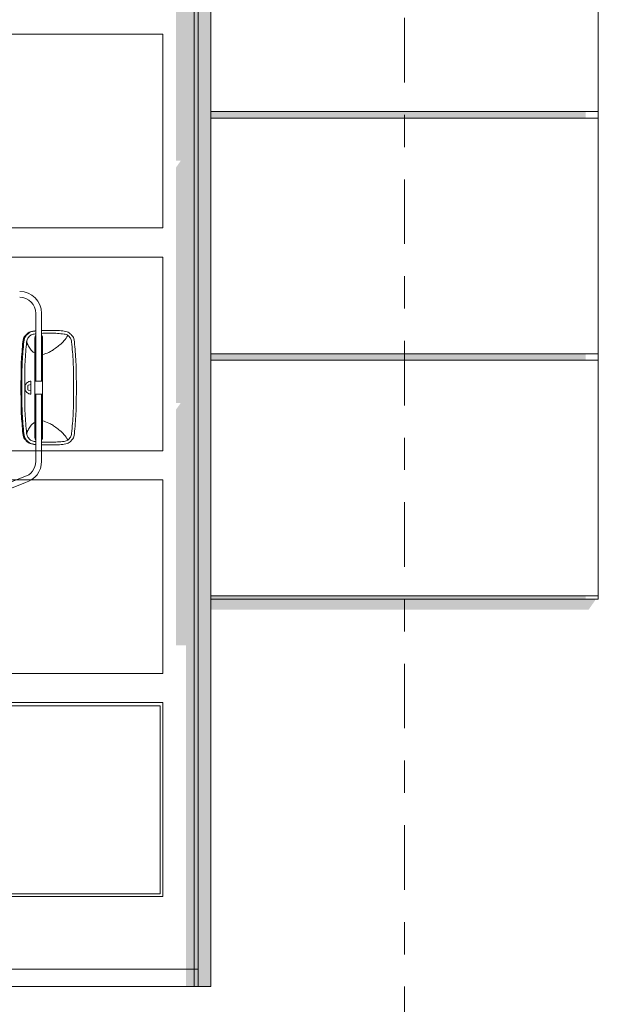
# Model space of a CAD drawing. Header units: metres. Extents: x -4 to 112, y -27 to 26.
# Tile 68 of 256: x 26.56 to 28.35, y -0.05 to 2.99. Entities that reach past the tile are written whole.
import ezdxf
from ezdxf.enums import TextEntityAlignment as Align

# ---------------------------------------------------------------- set-up
doc = ezdxf.new("R2010")
doc.units = ezdxf.units.M
doc.header["$MEASUREMENT"] = 0
doc.linetypes.add('Raster', pattern=[0.4, 0.2, -0.1, 0, -0.1])
for name, color, linetype in [('10 Fassade', 7, 'Continuous'), ('10 Wand außen', 7, 'Continuous'), ('10 Wand innen', 7, 'Continuous'), ('90 Achsraster', 7, 'Continuous'), ('94 Genehmigungsplanung Bemaßung', 7, 'Continuous')]:
    doc.layers.add(name, color=color, linetype=linetype)
doc.styles.add('ERSTELLTER_STIL_1', font='arial.ttf')
doc.styles.add('ERSTELLTER_STIL_2', font='arial.ttf')
doc.dimstyles.new('ERSTELLTER_STIL__1', dxfattribs={"dimtxt": 0.25, "dimasz": 0.19, "dimexe": 0.18, "dimexo": 0.1, "dimgap": 0, "dimtad": 1, "dimtih": 1, "dimtoh": 1, "dimzin": 0, "dimdsep": 46, "dimtxsty": 'ERSTELLTER_STIL_2', "dimblk": 'ARROWHEAD_6', "dimblk1": 'ARROWHEAD_6', "dimblk2": 'ARROWHEAD_6', "dimcen": 0.09, "dimclrd": 7, "dimclre": 7, "dimclrt": 7, "dimazin": 0, "dimtfac": 1, "dimtdec": 4, "dimtmove": 0, "dimatfit": 3, "dimfxl": 1, "dimtolj": 1, "dimtzin": 0, "dimarcsym": 0})

# ---------------------------------------------------------------- blocks, each defined once
blk = doc.blocks.new('Standard-Rastermarker[5]_1', base_point=(27.7511, 10))
at = {"layer": '90 Achsraster', "color": 14, "linetype": 'Raster', "lineweight": 18, "true_color": 0xa80000}
blk.add_line((27.7511, 9), (27.7511, -1), dxfattribs=at)
at = {"layer": '90 Achsraster', "color": 14, "lineweight": 18, "true_color": 0xa80000, "style": 'ERSTELLTER_STIL_1'}
for tag, p in [('AC_MarkerText_1_0', (27.7511, 10.5)), ('AC_MarkerText_1_1', (27.7511, -2.2))]:
    blk.add_attdef(tag, text='', height=0.3, rotation=360, dxfattribs=at).set_placement(p, align=Align.TOP_CENTER)
blk = doc.blocks.new('*D38', base_point=(27236.1321, 0))
at = {"layer": '94 Genehmigungsplanung Bemaßung', "color": 7, "linetype": 'Continuous', "lineweight": 13}
for p, q in [((17.3411, 9.2531), (17.3411, 9.6281)), ((58.1625, 9.2531), (58.1625, 9.6281)), ((17.4411, 9.5406), (17.2411, 9.3406)), ((58.0625, 9.3406), (58.2625, 9.5406)), ((17.1911, 9.4406), (17.3411, 9.4406)), ((17.3411, 9.4406), (58.1625, 9.4406)), ((58.1625, 9.4406), (58.3125, 9.4406))]:
    blk.add_line(p, q, dxfattribs=at)
at = {"layer": '94 Genehmigungsplanung Bemaßung', "color": 7, "lineweight": 13, "insert": (37.3228, 9.4906), "char_height": 0.25, "attachment_point": 7, "style": 'ERSTELLTER_STIL_2'}
blk.add_mtext('\\A1;{\\pql;\\fArial|b0|i0|c0|p0;\\W1.000000;40,82}', dxfattribs=at)
blk = doc.blocks.new('ARROWHEAD_6')
at = {"color": 0, "linetype": 'Continuous', "lineweight": 0}
for p, q in [((-0.5, -0.5), (0.5, 0.5)), ((0, 0), (-1, 0))]:
    blk.add_line(p, q, dxfattribs=at)

msp = doc.modelspace()

# ---------------------------------------------------------------- hatches: boundary and pattern name
at = {"layer": '10 Fassade', "linetype": 'Continuous', "lineweight": 0, "true_color": 0x000000}
for points in [[(27.1511, 2.69), (28.3116, 2.69), (28.3116, 2.71), (27.1511, 2.71)], [(27.1511, 1.94), (28.3116, 1.94), (28.3116, 1.96), (27.1511, 1.96)], [(27.1511, 1.2), (28.3116, 1.2), (28.3116, 1.21), (27.1511, 1.21)]]:
    msp.add_hatch(color=18, dxfattribs=at).paths.add_polyline_path(points)
at = {"layer": '10 Wand außen', "linetype": 'Continuous', "lineweight": 0, "true_color": 0x000000}
for points in [[(23.3511, 4.3474), (23.4071, 4.3474), (23.4071, 4.444), (27.1115, 4.444), (27.1115, 0), (27.1511, 0), (27.1511, 4.5), (23.3511, 4.5)], [(23.4071, 4.3474), (23.4216, 4.3474), (23.4216, 4.4295), (27.0993, 4.4295), (27.0993, 0.0542), (27.1115, 0.0542), (27.1115, 4.444), (23.4071, 4.444)], [(23.4216, 4.4295), (23.4216, 4.3474), (23.8832, 4.3474), (23.9032, 4.3757), (23.9032, 4.3474), (26.4832, 4.3474), (26.5032, 4.3757), (26.5032, 4.3474), (27.0432, 4.3474), (27.0432, 4.0574), (27.0574, 4.0574), (27.0432, 4.0374), (27.0432, 3.3074), (27.0574, 3.3074), (27.0432, 3.2874), (27.0432, 2.5574), (27.0574, 2.5574), (27.0432, 2.5374), (27.0432, 1.8074), (27.0574, 1.8074), (27.0432, 1.7874), (27.0432, 1.0574), (27.0736, 1.0574), (27.0736, 0.0542), (27.0993, 0.0542), (27.0993, 4.4295)], [(27.1511, 1.2), (27.1511, 1.167), (28.3207, 1.167), (28.3407, 1.1953), (28.3407, 1.2)], [(27.0736, 0.0542), (27.0736, 0), (27.0993, 0), (27.0993, 0.0542)]]:
    msp.add_hatch(color=18, dxfattribs=at).paths.add_polyline_path(points)
at = {"layer": '10 Wand innen', "linetype": 'Continuous', "lineweight": 0, "true_color": 0x000000}
msp.add_hatch(color=18, dxfattribs=at).paths.add_polyline_path([(27.0993, 0), (27.1115, 0), (27.1115, 0.0542), (27.0993, 0.0542)])

# ---------------------------------------------------------------- linework, layer by layer
at = {"color": 7, "linetype": 'Continuous', "lineweight": 13}
for p, q in [((26.6084, 2.0849), (26.6084, 1.8749)), ((26.6264, 2.0849), (26.6264, 1.8749)), ((26.6054, 2.0307), (26.6084, 2.0307)), ((26.6059, 2.0089), (26.6059, 1.7008)), ((26.629, 2.0089), (26.629, 1.7008)), ((26.5837, 1.8603), (26.5837, 1.8495)), ((26.5933, 1.8649), (26.5854, 1.8627)), ((26.5933, 1.8754), (26.5933, 1.8344)), ((26.6059, 1.8749), (26.629, 1.8749)), ((26.5933, 1.8449), (26.5854, 1.8471)), ((26.6059, 1.8349), (26.629, 1.8349)), ((26.6084, 1.8349), (26.6084, 1.6268)), ((26.6264, 1.8349), (26.6264, 1.6268)), ((26.6054, 1.6791), (26.6084, 1.6791)), ((26.478, 1.5412), (26.5714, 1.5785)), ((26.482, 1.5237), (26.5761, 1.5612))]:
    msp.add_line(p, q, dxfattribs=at)
at = {"color": 7, "linetype": 'Continuous', "lineweight": 13, "flags": 128}
for points in [[(26.5684, 1.9972, -0.056603), (26.5703, 2.0067, -0.078452), (26.5734, 2.0129, -0.034038), (26.5787, 2.0192, -0.035038), (26.5846, 2.0246, -0.08083), (26.5905, 2.0279, -0.057491), (26.5997, 2.03)], [(26.5714, 1.9972, -0.056603), (26.5733, 2.0067, -0.078452), (26.5764, 2.0129, -0.034038), (26.5817, 2.0192, -0.035038), (26.5876, 2.0246, -0.08083), (26.5935, 2.0279, -0.057491), (26.6027, 2.03)], [(26.58, 1.9964, -0.056603), (26.5815, 2.0035, -0.078452), (26.5838, 2.0082, -0.034038), (26.5878, 2.013, -0.035038), (26.5923, 2.017, -0.08083), (26.5967, 2.0195, -0.057491), (26.6036, 2.0211)], [(26.7079, 2.0166, -0.030502), (26.6957, 1.9996, -0.048984), (26.6865, 1.9904, -0.011788), (26.6732, 1.9799, -0.011974), (26.6597, 1.9703, -0.049768), (26.6485, 1.9642, -0.030748), (26.629, 1.9574)], [(26.6959, 2.0211, -0.057491), (26.7028, 2.0195, -0.08083), (26.7072, 2.017, -0.035038), (26.7117, 2.013, -0.034038), (26.7157, 2.0082, -0.078452), (26.718, 2.0035, -0.056603), (26.7195, 1.9964)], [(26.6968, 2.03, -0.057491), (26.706, 2.0279, -0.08083), (26.7119, 2.0246, -0.035038), (26.7178, 2.0192, -0.034038), (26.7231, 2.0129, -0.078452), (26.7262, 2.0067, -0.056603), (26.7281, 1.9972)], [(26.5684, 1.7125, -0.007628), (26.5636, 1.7744, -0.014381), (26.5626, 1.8074), (26.5625, 1.8549), (26.5626, 1.9024, -0.014381), (26.5636, 1.9353, -0.007628), (26.5684, 1.9972)], [(26.5714, 1.7125, -0.007628), (26.5666, 1.7744, -0.014381), (26.5656, 1.8074), (26.5655, 1.8549), (26.5656, 1.9024, -0.014381), (26.5666, 1.9353, -0.007628), (26.5714, 1.9972)], [(26.58, 1.7134, -0.007628), (26.5753, 1.7749, -0.014381), (26.5743, 1.8076), (26.5742, 1.8549), (26.5743, 1.9021, -0.014381), (26.5753, 1.9348, -0.007628), (26.58, 1.9964)], [(26.6059, 1.9611, -0.029552), (26.5985, 1.9669, -0.048188), (26.5945, 1.9711, -0.011178), (26.5901, 1.9772, -0.011011), (26.5858, 1.9836, -0.047458), (26.5831, 1.9889, -0.029325), (26.5802, 1.9979)], [(26.7195, 1.9964, -0.007628), (26.7242, 1.9348, -0.014381), (26.7252, 1.9021), (26.7253, 1.8549), (26.7252, 1.8076, -0.014381), (26.7242, 1.7749, -0.007628), (26.7195, 1.7134)], [(26.7281, 1.9972, -0.007628), (26.7329, 1.9353, -0.014381), (26.7339, 1.9024), (26.734, 1.8549), (26.7339, 1.8074, -0.014381), (26.7329, 1.7744, -0.007628), (26.7281, 1.7125)], [(26.5933, 1.8344, -0.054049), (26.5884, 1.8354, -0.077228), (26.5853, 1.8369, -0.031609), (26.581, 1.8402, -0.053756), (26.5789, 1.8426, -0.052048), (26.5768, 1.8464, -0.052179), (26.5754, 1.8505, -0.051461), (26.575, 1.8549, -0.051461), (26.5754, 1.8592, -0.052179), (26.5768, 1.8634, -0.052048), (26.5789, 1.8672, -0.053756), (26.581, 1.8695, -0.031609), (26.5853, 1.8729, -0.077228), (26.5884, 1.8744, -0.054049), (26.5933, 1.8754)], [(26.5837, 1.8603, -0.053709), (26.5837, 1.8609, -0.075573), (26.5839, 1.8613, -0.0313), (26.5842, 1.8618, -0.032148), (26.5845, 1.8622, -0.077683), (26.5849, 1.8625, -0.054482), (26.5854, 1.8627)], [(26.5854, 1.8471, -0.054482), (26.5849, 1.8473, -0.077683), (26.5845, 1.8476, -0.032148), (26.5842, 1.848, -0.0313), (26.5839, 1.8484, -0.075573), (26.5837, 1.8489, -0.053709), (26.5837, 1.8495)], [(26.5802, 1.7119, -0.029325), (26.5831, 1.7209, -0.047458), (26.5858, 1.7262, -0.011011), (26.5901, 1.7326, -0.011178), (26.5945, 1.7387, -0.048188), (26.5985, 1.7429, -0.029552), (26.6059, 1.7487)], [(26.629, 1.7523, -0.030748), (26.6485, 1.7455, -0.049768), (26.6597, 1.7395, -0.011974), (26.6732, 1.7298, -0.011788), (26.6865, 1.7194, -0.048984), (26.6957, 1.7101, -0.030502), (26.7079, 1.6932)], [(26.5997, 1.6797, -0.057491), (26.5905, 1.6819, -0.08083), (26.5846, 1.6851, -0.035038), (26.5787, 1.6905, -0.034038), (26.5734, 1.6969, -0.078452), (26.5703, 1.7031, -0.056603), (26.5684, 1.7125)], [(26.6027, 1.6797, -0.057491), (26.5935, 1.6819, -0.08083), (26.5876, 1.6851, -0.035038), (26.5817, 1.6905, -0.034038), (26.5764, 1.6969, -0.078452), (26.5733, 1.7031, -0.056603), (26.5714, 1.7125)], [(26.6036, 1.6887, -0.057491), (26.5967, 1.6903, -0.08083), (26.5923, 1.6927, -0.035038), (26.5878, 1.6968, -0.034038), (26.5838, 1.7016, -0.078452), (26.5815, 1.7063, -0.056603), (26.58, 1.7134)], [(26.7195, 1.7134, -0.056603), (26.718, 1.7063, -0.078452), (26.7157, 1.7016, -0.034038), (26.7117, 1.6968, -0.035038), (26.7072, 1.6927, -0.08083), (26.7028, 1.6903, -0.057491), (26.6959, 1.6887)], [(26.7281, 1.7125, -0.056603), (26.7262, 1.7031, -0.078452), (26.7231, 1.6969, -0.034038), (26.7178, 1.6905, -0.035038), (26.7119, 1.6851, -0.08083), (26.706, 1.6819, -0.057491), (26.6968, 1.6797)]]:
    msp.add_lwpolyline(points, format="xyb", dxfattribs=at)
at = {"color": 7, "linetype": 'Continuous', "lineweight": 13}
for points in [[(26.5997, 2.03, -0.002623), (26.6054, 2.0307)], [(26.6027, 2.03, -0.002623), (26.6084, 2.0307)], [(26.6036, 2.0211, -0.002246), (26.6084, 2.0216)], [(26.6059, 2.0089, -0.0553), (26.6062, 2.012, -0.077175), (26.607, 2.0141, -0.026115), (26.6084, 2.0163)], [(26.6264, 2.0321, -0.011917), (26.634, 2.0324, -0.00127), (26.6497, 2.0324, -0.00127), (26.6655, 2.0324, -0.017213), (26.6764, 2.0319, -0.009242), (26.6968, 2.03)], [(26.6264, 2.0231, -0.012652), (26.6343, 2.0234, -0.00127), (26.6497, 2.0234, -0.00127), (26.6652, 2.0234, -0.017213), (26.6759, 2.023, -0.009242), (26.6959, 2.0211)], [(26.6264, 2.0163, -0.026115), (26.6279, 2.0141, -0.077175), (26.6287, 2.012, -0.0553), (26.629, 2.0089)], [(26.6054, 1.6791, -0.002623), (26.5997, 1.6797)], [(26.6084, 1.6791, -0.002623), (26.6027, 1.6797)], [(26.6084, 1.6881, -0.002246), (26.6036, 1.6887)], [(26.6084, 1.6934, -0.026115), (26.607, 1.6956, -0.077175), (26.6062, 1.6977, -0.0553), (26.6059, 1.7008)], [(26.629, 1.7008, -0.0553), (26.6287, 1.6977, -0.077175), (26.6279, 1.6956, -0.026115), (26.6264, 1.6934)], [(26.6959, 1.6887, -0.009242), (26.6759, 1.6868, -0.017213), (26.6652, 1.6864, -0.00127), (26.6497, 1.6863, -0.00127), (26.6343, 1.6864, -0.012652), (26.6264, 1.6866)], [(26.6968, 1.6797, -0.009242), (26.6764, 1.6778, -0.017213), (26.6655, 1.6774, -0.00127), (26.6497, 1.6774, -0.00127), (26.634, 1.6774, -0.011917), (26.6264, 1.6776)]]:
    msp.add_lwpolyline(points, format="xyb", dxfattribs=at)
for centre, radius, start, end in [((26.5585, 2.0849), 0.0679, 0, 90), ((26.5585, 2.0849), 0.0499, 0, 90), ((26.5585, 1.6268), 0.0499, 285, 0), ((26.5585, 1.6268), 0.0679, 285, 0)]:
    msp.add_arc(centre, radius, start, end, dxfattribs=at)
at = {"layer": '10 Fassade', "color": 7, "linetype": 'Continuous', "lineweight": 13}
for p, q in [((27.1511, 3.44), (27.1511, 2.71)), ((28.3511, 3.44), (28.3511, 2.71)), ((28.3511, 2.71), (27.1511, 2.71)), ((27.1511, 2.69), (27.1511, 2.71)), ((28.3511, 2.69), (27.1511, 2.69)), ((27.1511, 2.69), (27.1511, 1.96)), ((28.3511, 2.71), (28.3511, 2.69)), ((28.3511, 2.69), (28.3511, 1.96)), ((28.3511, 1.96), (27.1511, 1.96)), ((27.1511, 1.94), (27.1511, 1.96)), ((28.3511, 1.96), (28.3511, 1.94)), ((28.3511, 1.94), (27.1511, 1.94)), ((27.1511, 1.94), (27.1511, 1.21)), ((28.3511, 1.94), (28.3511, 1.21)), ((28.3511, 1.21), (27.1511, 1.21)), ((27.1511, 1.2), (27.1511, 1.21)), ((28.3511, 1.21), (28.3511, 1.2))]:
    msp.add_line(p, q, dxfattribs=at)
at = {"layer": '10 Wand außen', "color": 7, "linetype": 'Continuous', "lineweight": 13}
for p, q in [((27.0993, 4.4295), (27.0993, 0.0542)), ((27.1115, 0.0542), (27.1115, 4.444)), ((27.0016, 2.9495), (25.9016, 2.9495)), ((27.0016, 2.3495), (27.0016, 2.9495)), ((25.9016, 2.3495), (27.0016, 2.3495)), ((27.0016, 2.2595), (25.9016, 2.2595)), ((27.0016, 1.6595), (27.0016, 2.2595)), ((25.9016, 1.6595), (27.0016, 1.6595)), ((27.0016, 1.5695), (25.9016, 1.5695)), ((27.0016, 0.9695), (27.0016, 1.5695)), ((28.3511, 1.2), (27.1511, 1.2)), ((27.1511, 1.2), (27.1511, 0)), ((25.9016, 0.9695), (27.0016, 0.9695)), ((25.9016, 0.8795), (27.0016, 0.8795)), ((25.9099, 0.8696), (26.9939, 0.8696)), ((26.9939, 0.8696), (26.9939, 0.2876)), ((27.0016, 0.8795), (27.0016, 0.2795)), ((25.9016, 0.2795), (27.0016, 0.2795)), ((26.9939, 0.2876), (25.9099, 0.2876)), ((23.4216, 0.0542), (27.0993, 0.0542)), ((27.0993, 0.0542), (27.1115, 0.0542)), ((27.0993, 0.0542), (27.0993, 0)), ((27.1115, 0.0542), (27.1115, 0)), ((27.1511, 0), (23.3511, 0))]:
    msp.add_line(p, q, dxfattribs=at)

# ---------------------------------------------------------------- block references
at = {"layer": '90 Achsraster', "color": 7, "linetype": 'Continuous', "lineweight": 18}
msp.add_blockref('Standard-Rastermarker[5]_1', (27.7511, 10), dxfattribs=at)

# ---------------------------------------------------------------- dimensions: what is measured, and where the dimension line sits
at = {"layer": '94 Genehmigungsplanung Bemaßung', "color": 7, "linetype": 'Continuous', "lineweight": 13}
dim = msp.add_linear_dim(base=(58.1625, 9.4406), p1=(17.3411, 1.2), p2=(58.1625, -0.1), dimstyle='ERSTELLTER_STIL__1', dxfattribs=at)
dim.commit()
dim.dimension.update_dxf_attribs({"geometry": '*D38', "text_midpoint": (37.7416, 9.6156), "dimtype": 160})

doc.saveas('drawing.dxf')
